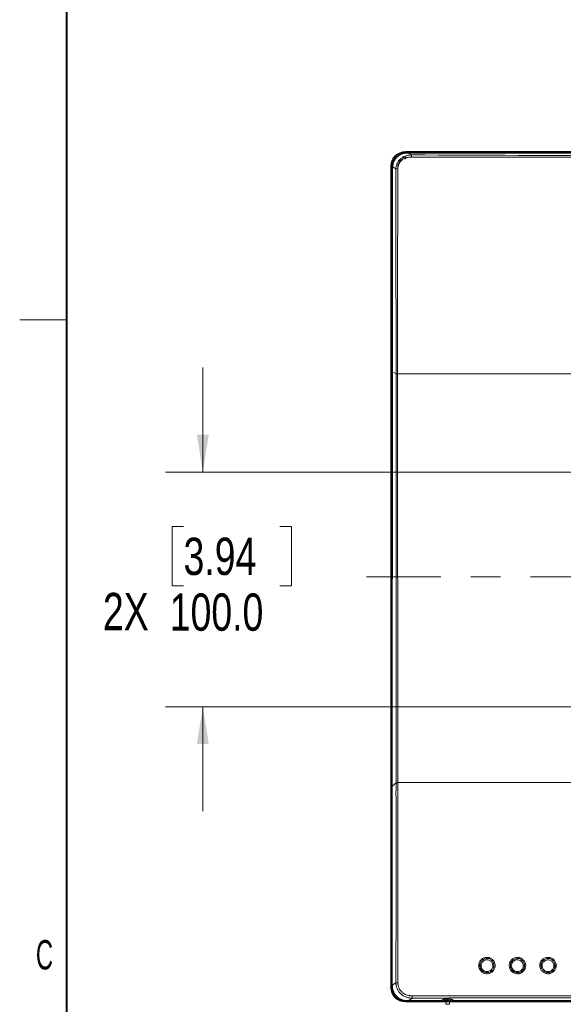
# Model space of a CAD drawing. Header units: millimetres. Extents: x 9 to 550, y 15 to 417.
# Tile 13 of 39: x 9 to 55, y 266 to 349. Entities that reach past the tile are written whole.
import ezdxf

# ---------------------------------------------------------------- set-up
doc = ezdxf.new("R2010")
doc.units = ezdxf.units.MM
doc.linetypes.add('CENTERX2', pattern=[20.32, 12.7, -2.54, 2.54, -2.54])
doc.styles.add('SLDTEXTSTYLE0', font='TXT', dxfattribs={"width": 0.75})
doc.styles.add('SLDTEXTSTYLE1', font='TXT', dxfattribs={"width": 0.605})
doc.dimstyles.new('SLDDIMSTYLE3', dxfattribs={"dimtxt": 3.175, "dimasz": 3.175, "dimexe": 0, "dimexo": 0.0625, "dimgap": 0.79375, "dimtad": 0, "dimtih": 1, "dimtoh": 1, "dimdec": 1, "dimlfac": 5, "dimrnd": 1e-09, "dimzin": 4, "dimdsep": 46, "dimtxsty": 'SLDTEXTSTYLE0', "dimsah": 1, "dimcen": 0.09, "dimadec": 0, "dimazin": 1, "dimtfac": 1, "dimtdec": 1, "dimtmove": 0, "dimatfit": 0, "dimfxl": 1, "dimfrac": 2, "dimtolj": 1, "dimtzin": 12, "dimarcsym": 0})

# ---------------------------------------------------------------- blocks, each defined once
blk = doc.blocks.new('_D_12')
at = {"color": 7, "linetype": 'Continuous', "lineweight": 0}
for p, q in [((24.289, 310.882), (24.289, 319.772)), ((91.035, 310.882), (21.114, 310.882)), ((22.646, 306.236), (21.679, 306.236)), ((21.679, 306.236), (21.679, 301.196)), ((30.857, 306.236), (31.825, 306.236)), ((31.825, 306.236), (31.825, 301.196)), ((21.679, 301.196), (22.646, 301.196)), ((31.825, 301.196), (30.857, 301.196)), ((91.035, 290.882), (21.114, 290.882)), ((24.289, 290.882), (24.289, 281.992))]:
    blk.add_line(p, q, dxfattribs=at)
for points in [[(24.289, 310.882), (24.797, 314.057), (23.781, 314.057)], [(24.289, 290.882), (23.781, 287.707), (24.797, 287.707)]]:
    blk.add_solid(points, dxfattribs=at)
at = {"color": 7, "linetype": 'Continuous', "lineweight": 0, "char_height": 3.175, "attachment_point": 1, "style": 'SLDTEXTSTYLE0'}
for s, insert in [('3.94', (22.646, 305.288)), ('2X', (15.786, 300.586)), ('100.0', (21.473, 300.538))]:
    blk.add_mtext(s, dxfattribs=dict(at, insert=insert))

msp = doc.modelspace()

# ---------------------------------------------------------------- linework, layer by layer
at = {"color": 7, "linetype": 'Continuous', "lineweight": 40}
msp.add_line((12.7, 19.05), (12.7, 412.75), dxfattribs=at)
at = {"color": 7, "linetype": 'Continuous', "lineweight": 15}
for p, q in [((41.529, 338.122), (41.529, 338.182)), ((163.081, 338.182), (41.529, 338.182)), ((163.081, 338.122), (41.529, 338.122)), ((162.812, 338.082), (41.8, 338.082)), ((42.051, 337.894), (41.8, 338.054)), ((41.8, 338.054), (162.812, 338.054)), ((40.289, 336.942), (40.289, 266.982)), ((40.349, 336.942), (40.289, 336.942)), ((40.349, 336.942), (40.349, 266.982)), ((40.39, 336.842), (40.39, 319.398)), ((40.428, 319.398), (40.446, 336.842)), ((40.446, 336.866), (40.722, 336.701)), ((40.389, 319.398), (40.389, 284.135)), ((40.42, 284.135), (40.428, 319.398)), ((40.428, 319.398), (40.735, 319.269)), ((40.735, 319.248), (40.734, 284.44)), ((40.735, 319.269), (40.735, 319.248)), ((40.874, 319.248), (40.874, 319.269)), ((40.882, 284.44), (40.874, 319.248)), ((40.734, 284.399), (40.42, 284.135)), ((40.734, 284.44), (40.734, 284.399)), ((48.665, 269.505), (48.665, 269.413)), ((51.265, 269.505), (51.265, 269.413)), ((53.865, 269.505), (53.865, 269.413)), ((48.031, 268.315), (48.089, 268.385)), ((40.349, 266.982), (40.289, 266.982)), ((40.723, 267.376), (40.421, 267.177)), ((41.821, 265.86), (42.11, 266.063)), ((41.889, 266.342), (41.889, 266.222)), ((45.159, 266.002), (45.092, 266.002)), ((45.159, 265.909), (45.092, 265.909)), ((45.092, 265.909), (45.092, 265.842)), ((45.159, 266.002), (45.159, 265.909)), ((45.159, 265.842), (45.159, 265.909)), ((41.529, 265.742), (44.712, 265.742)), ((41.534, 265.801), (44.627, 265.798)), ((44.615, 265.86), (41.821, 265.86)), ((41.821, 265.842), (44.593, 265.842)), ((44.73, 265.742), (44.712, 265.742)), ((44.975, 265.742), (44.975, 265.542)), ((44.975, 265.542), (45.275, 265.542)), ((45.092, 265.842), (45.159, 265.842)), ((45.092, 265.842), (45.092, 265.742)), ((45.092, 265.742), (45.159, 265.742)), ((45.159, 265.842), (45.455, 265.842)), ((45.159, 265.742), (45.159, 265.842)), ((45.275, 265.542), (45.275, 265.742)), ((45.539, 265.742), (45.52, 265.742)), ((45.539, 265.742), (97.417, 265.742)), ((45.625, 265.799), (97.419, 265.799)), ((45.659, 265.842), (97.421, 265.842))]:
    msp.add_line(p, q, dxfattribs=at)
at = {"color": 7, "linetype": 'Continuous', "lineweight": 0}
msp.add_line((12.7, 323.85), (8.7, 323.85), dxfattribs=at)
at = {"color": 7, "linetype": 'CENTERX2', "lineweight": 0}
msp.add_line((166.472, 301.962), (38.212, 301.962), dxfattribs=at)
at = {"color": 8, "linetype": 'Continuous', "lineweight": 15}
for p, q in [((48.032, 268.44), (47.967, 268.364)), ((97.421, 265.86), (45.636, 265.86))]:
    msp.add_line(p, q, dxfattribs=at)
at = {"color": 7, "linetype": 'Continuous', "lineweight": 15}
for centre, radius, start, end in [((41.529, 336.942), 1.24, 90, 180), ((41.629, 336.842), 1.24, 89.99949, 178.67734), ((41.589, 336.882), 0.7, 90, 180), ((41.589, 336.882), 0.82, 90, 130.9232), ((41.529, 266.982), 1.24, 180, 270)]:
    msp.add_arc(centre, radius, start, end, dxfattribs=at)
for points, knots in [([(41.529, 338.122), (41.515, 338.122), (41.486, 338.122), (41.443, 338.119), (41.4, 338.115), (41.357, 338.11), (41.291, 338.099), (41.203, 338.078), (41.093, 338.041), (40.985, 337.992), (40.847, 337.911), (40.689, 337.783), (40.561, 337.625), (40.48, 337.486), (40.431, 337.379), (40.393, 337.269), (40.37, 337.171), (40.357, 337.086), (40.35, 337.014), (40.35, 336.966), (40.349, 336.942)], [0, 0, 0, 0, 0.023353, 0.046655, 0.069937, 0.09323, 0.116565, 0.1783, 0.240092, 0.304401, 0.368768, 0.500006, 0.631244, 0.695553, 0.759919, 0.821655, 0.883447, 0.922284, 0.961086, 1, 1, 1, 1]), ([(41.609, 338.046), (41.596, 338.045), (41.57, 338.043), (41.53, 338.039), (41.49, 338.034), (41.45, 338.027), (41.389, 338.014), (41.305, 337.991), (41.201, 337.952), (41.097, 337.9), (40.963, 337.819), (40.842, 337.719), (40.738, 337.604), (40.667, 337.51), (40.605, 337.411), (40.556, 337.313), (40.518, 337.22), (40.49, 337.133), (40.469, 337.045), (40.454, 336.956), (40.449, 336.896), (40.446, 336.866)], [0, 0, 0, 0, 0.021959, 0.044017, 0.066199, 0.088531, 0.111038, 0.169821, 0.231867, 0.295935, 0.362022, 0.49109, 0.554496, 0.619394, 0.684284, 0.748711, 0.799503, 0.849934, 0.900097, 0.950088, 1, 1, 1, 1]), ([(41.8, 338.054), (41.784, 338.053), (41.753, 338.052), (41.706, 338.05), (41.658, 338.048), (41.626, 338.046), (41.609, 338.046)], [0, 0, 0, 0, 0.243237, 0.490798, 0.742964, 1, 1, 1, 1]), ([(42.051, 337.894), (42.033, 337.893), (41.996, 337.892), (41.94, 337.888), (41.885, 337.882), (41.83, 337.874), (41.751, 337.861), (41.648, 337.837), (41.526, 337.797), (41.408, 337.748), (41.263, 337.67), (41.106, 337.554), (40.947, 337.381), (40.848, 337.219), (40.791, 337.079), (40.761, 336.981), (40.741, 336.885), (40.727, 336.792), (40.724, 336.731), (40.722, 336.701)], [0, 0, 0, 0, 0.028172, 0.056289, 0.084356, 0.112375, 0.140337, 0.205711, 0.273004, 0.334311, 0.399412, 0.521584, 0.628203, 0.753147, 0.806369, 0.857698, 0.907114, 0.954556, 1, 1, 1, 1]), ([(40.883, 336.703), (40.883, 336.716), (40.884, 336.748), (40.888, 336.803), (40.897, 336.871), (40.918, 336.965), (40.952, 337.069), (41.003, 337.173), (41.065, 337.273), (41.145, 337.373), (41.239, 337.46), (41.356, 337.542), (41.476, 337.602), (41.593, 337.643), (41.689, 337.669), (41.837, 337.701), (41.963, 337.706), (42.051, 337.709)], [0, 0, 0, 0, 0.023951, 0.055731, 0.095313, 0.142624, 0.222387, 0.284835, 0.344399, 0.426276, 0.505979, 0.567065, 0.673613, 0.737415, 0.781869, 0.846465, 1, 1, 1, 1]), ([(42.051, 337.709), (42.051, 337.716), (42.051, 337.731), (42.051, 337.756), (42.051, 337.786), (42.051, 337.82), (42.051, 337.852), (42.051, 337.878), (42.051, 337.889), (42.051, 337.894)], [0, 0, 0, 0, 0.084601, 0.195724, 0.334229, 0.499958, 0.702733, 0.869428, 1, 1, 1, 1]), ([(42.051, 337.709), (42.689, 337.709), (43.951, 337.707), (45.828, 337.705), (47.67, 337.704), (49.476, 337.702), (51.678, 337.7), (54.273, 337.699), (57.255, 337.697), (59.226, 337.696), (60.204, 337.696)], [0, 0, 0, 0, 0.105329, 0.208714, 0.310155, 0.409653, 0.507208, 0.674172, 0.838436, 1, 1, 1, 1]), ([(40.389, 336.842), (40.389, 336.842), (40.394, 336.842), (40.414, 336.842), (40.428, 336.842), (40.446, 336.842)], [0, 0, 0, 0, 0.5, 0.5, 1, 1, 1, 1]), ([(40.39, 336.871), (40.39, 336.87), (40.395, 336.869), (40.414, 336.867), (40.429, 336.866), (40.446, 336.866)], [0, 0, 0, 0, 0.5, 0.5, 1, 1, 1, 1]), ([(40.722, 336.701), (40.742, 336.701), (40.767, 336.702), (40.823, 336.702), (40.854, 336.702), (40.883, 336.703)], [0, 0, 0, 0, 0.5, 0.5, 1, 1, 1, 1]), ([(40.722, 336.701), (40.723, 336.139), (40.725, 334.686), (40.728, 332.479), (40.73, 330.136), (40.732, 327.715), (40.734, 325.08), (40.735, 322.174), (40.735, 320.237), (40.735, 319.269)], [0, 0, 0, 0, 0.096746, 0.25, 0.379889, 0.499999, 0.666669, 0.833336, 1, 1, 1, 1]), ([(40.874, 319.269), (40.873, 319.765), (40.873, 320.752), (40.872, 322.225), (40.872, 323.685), (40.872, 325.131), (40.872, 326.563), (40.873, 328.466), (40.875, 330.86), (40.878, 333.766), (40.881, 335.718), (40.883, 336.703)], [0, 0, 0, 0, 0.085295, 0.169805, 0.25353, 0.33647, 0.418625, 0.499995, 0.663951, 0.83062, 1, 1, 1, 1]), ([(40.735, 319.269), (40.75, 319.269), (40.771, 319.269), (40.819, 319.269), (40.846, 319.269), (40.874, 319.269)], [0, 0, 0, 0, 0.5, 0.5, 1, 1, 1, 1]), ([(40.874, 319.248), (40.846, 319.248), (40.819, 319.248), (40.771, 319.248), (40.751, 319.248), (40.735, 319.248)], [0, 0, 0, 0, 0.5, 0.5, 1, 1, 1, 1]), ([(40.734, 284.399), (40.734, 284.133), (40.733, 283.585), (40.734, 282.736), (40.734, 281.834), (40.735, 280.836), (40.737, 279.715), (40.738, 278.46), (40.739, 277.115), (40.739, 275.962), (40.739, 275.033), (40.739, 274.383), (40.738, 273.722), (40.737, 272.54), (40.734, 270.927), (40.728, 269.036), (40.724, 267.895), (40.723, 267.376)], [0, 0, 0, 0, 0.046789, 0.096666, 0.149633, 0.205687, 0.27259, 0.347032, 0.426941, 0.509581, 0.550157, 0.590798, 0.623991, 0.66667, 0.799032, 0.908365, 1, 1, 1, 1]), ([(40.734, 284.44), (40.749, 284.44), (40.77, 284.44), (40.821, 284.44), (40.851, 284.44), (40.882, 284.44)], [0, 0, 0, 0, 0.5, 0.5, 1, 1, 1, 1]), ([(40.734, 284.399), (40.742, 284.399), (40.759, 284.399), (40.795, 284.399), (40.836, 284.399), (40.866, 284.399), (40.882, 284.399)], [0, 0, 0, 0, 0.249999, 0.499989, 0.74998, 1, 1, 1, 1]), ([(40.899, 267.372), (40.897, 267.762), (40.894, 268.421), (40.891, 269.232), (40.888, 270.059), (40.884, 271.021), (40.88, 272.23), (40.877, 273.447), (40.877, 274.664), (40.878, 275.887), (40.879, 277.271), (40.881, 278.893), (40.882, 280.336), (40.882, 281.587), (40.882, 282.539), (40.882, 283.528), (40.882, 284.136), (40.882, 284.399)], [0, 0, 0, 0, 0.068644, 0.116264, 0.142854, 0.214331, 0.285767, 0.355994, 0.428684, 0.500126, 0.571554, 0.672521, 0.785799, 0.825821, 0.892905, 0.953559, 1, 1, 1, 1]), ([(40.882, 284.399), (40.882, 284.403), (40.882, 284.41), (40.882, 284.42), (40.881, 284.43), (40.881, 284.437), (40.882, 284.44)], [0, 0, 0, 0, 0.250715, 0.503479, 0.753878, 1, 1, 1, 1]), ([(40.882, 284.44), (41.022, 284.44), (41.303, 284.44), (41.725, 284.44), (42.147, 284.44), (42.57, 284.44), (42.993, 284.44), (43.416, 284.44), (43.839, 284.44), (44.263, 284.44), (44.687, 284.44), (45.112, 284.44), (45.537, 284.44), (45.962, 284.44), (46.556, 284.44), (47.621, 284.44), (48.776, 284.44), (49.852, 284.44), (50.547, 284.44), (51.243, 284.44), (51.707, 284.44), (51.939, 284.44)], [0, 0, 0, 0, 0.0384631, 0.0769262, 0.1153891, 0.1538519, 0.1923143, 0.2307764, 0.2692381, 0.3076994, 0.3461602, 0.3846204, 0.4230802, 0.4615395, 0.4999984, 0.5844094, 0.7499954, 0.8124965, 0.8749977, 0.9374989, 1, 1, 1, 1]), ([(51.939, 284.44), (52.074, 284.44), (52.346, 284.44), (52.753, 284.44), (53.161, 284.44), (53.568, 284.44), (53.976, 284.44), (54.384, 284.44), (54.822, 284.44), (55.434, 284.44), (56.194, 284.44), (56.981, 284.44), (57.458, 284.44), (57.65, 284.44)], [0, 0, 0, 0, 0.071426, 0.142852, 0.214279, 0.285706, 0.357134, 0.428563, 0.499991, 0.587125, 0.75, 0.899391, 1, 1, 1, 1]), ([(40.389, 284.135), (40.389, 282.87), (40.389, 280.24), (40.389, 276.145), (40.389, 272.548), (40.389, 269.526), (40.389, 267.968), (40.389, 267.177)], [0, 0, 0, 0, 0.223703, 0.465399, 0.724395, 0.860104, 1, 1, 1, 1]), ([(40.421, 267.177), (40.421, 267.692), (40.419, 269.105), (40.416, 271.931), (40.415, 274.95), (40.417, 277.776), (40.418, 279.813), (40.419, 281.932), (40.42, 283.345), (40.42, 284.135)], [0, 0, 0, 0, 0.091029, 0.25, 0.500001, 0.625094, 0.750003, 0.860362, 1, 1, 1, 1]), ([(49.175, 268.844), (49.175, 268.887), (49.167, 268.972), (49.135, 269.088), (49.084, 269.196), (49.017, 269.292), (48.943, 269.368), (48.859, 269.433), (48.761, 269.487), (48.653, 269.524), (48.535, 269.545), (48.413, 269.545), (48.287, 269.522), (48.165, 269.476), (48.053, 269.408), (47.923, 269.29), (47.806, 269.099), (47.775, 268.928), (47.775, 268.844)], [0, 0, 0, 0, 0.055556, 0.111111, 0.166667, 0.222222, 0.277778, 0.333333, 0.388889, 0.444444, 0.5, 0.555556, 0.611111, 0.666667, 0.722222, 0.777778, 0.888889, 1, 1, 1, 1]), ([(47.875, 268.844), (47.875, 268.855), (47.876, 268.878), (47.879, 268.912), (47.883, 268.945), (47.89, 268.979), (47.899, 269.011), (47.909, 269.044), (47.931, 269.102), (47.975, 269.182), (48.061, 269.286), (48.179, 269.374), (48.325, 269.431), (48.5, 269.454), (48.703, 269.415), (48.869, 269.309), (48.972, 269.188), (49.02, 269.101), (49.048, 269.027), (49.063, 268.971), (49.073, 268.91), (49.074, 268.867), (49.075, 268.844)], [0, 0, 0, 0, 0.018063, 0.036127, 0.054191, 0.072255, 0.09032, 0.108386, 0.126452, 0.189677, 0.253629, 0.340737, 0.422756, 0.499726, 0.620152, 0.742327, 0.805081, 0.87229, 0.900326, 0.930956, 0.964181, 1, 1, 1, 1]), ([(47.972, 268.831), (47.972, 268.864), (47.981, 268.946), (48.025, 269.07), (48.111, 269.187), (48.227, 269.275), (48.363, 269.326), (48.504, 269.336), (48.636, 269.309), (48.75, 269.253), (48.846, 269.171), (48.921, 269.064), (48.964, 268.946), (48.973, 268.865), (48.973, 268.83)], [0.0266374, 0.0266374, 0.0266374, 0.0266374, 0.0876821, 0.1752495, 0.2626429, 0.349563, 0.4362871, 0.5219219, 0.6019999, 0.6765282, 0.750236, 0.8275923, 0.9122527, 0.9755383, 0.9755383, 0.9755383, 0.9755383]), ([(51.775, 268.844), (51.775, 268.936), (51.739, 269.115), (51.595, 269.335), (51.39, 269.487), (51.132, 269.56), (50.847, 269.527), (50.632, 269.401), (50.518, 269.273), (50.464, 269.189), (50.432, 269.124), (50.407, 269.057), (50.389, 268.988), (50.378, 268.917), (50.375, 268.868), (50.375, 268.844)], [0, 0, 0, 0, 0.125, 0.25, 0.375, 0.5, 0.625, 0.75, 0.8125, 0.84375, 0.875, 0.90625, 0.9375, 0.96875, 1, 1, 1, 1]), ([(50.475, 268.844), (50.475, 268.856), (50.476, 268.879), (50.479, 268.912), (50.483, 268.942), (50.488, 268.969), (50.494, 268.993), (50.5, 269.015), (50.506, 269.034), (50.511, 269.05), (50.517, 269.063), (50.536, 269.11), (50.576, 269.184), (50.662, 269.287), (50.778, 269.373), (50.923, 269.431), (51.1, 269.454), (51.304, 269.415), (51.47, 269.308), (51.573, 269.187), (51.62, 269.101), (51.647, 269.028), (51.662, 268.973), (51.673, 268.911), (51.674, 268.867), (51.675, 268.844)], [0, 0, 0, 0, 0.019009, 0.036608, 0.052798, 0.067577, 0.080947, 0.092906, 0.103455, 0.112594, 0.120322, 0.126641, 0.193709, 0.253363, 0.339562, 0.421687, 0.499796, 0.619844, 0.743558, 0.805415, 0.872423, 0.899455, 0.929729, 0.963244, 1, 1, 1, 1]), ([(50.573, 268.829), (50.573, 268.862), (50.581, 268.943), (50.625, 269.066), (50.71, 269.182), (50.824, 269.271), (50.957, 269.323), (51.098, 269.335), (51.231, 269.31), (51.348, 269.253), (51.447, 269.17), (51.523, 269.062), (51.565, 268.944), (51.574, 268.863), (51.574, 268.829)], [0.0266691, 0.0266691, 0.0266691, 0.0266691, 0.0870216, 0.1738472, 0.2603893, 0.3463817, 0.432054, 0.5170107, 0.5980016, 0.6744909, 0.750066, 0.8285366, 0.9129494, 0.9755154, 0.9755154, 0.9755154, 0.9755154]), ([(54.375, 268.844), (54.375, 268.935), (54.348, 269.069), (54.267, 269.226), (54.186, 269.329), (54.088, 269.415), (53.938, 269.503), (53.718, 269.561), (53.435, 269.522), (53.226, 269.396), (53.115, 269.268), (53.063, 269.185), (53.031, 269.121), (53.006, 269.055), (52.989, 268.987), (52.978, 268.917), (52.975, 268.868), (52.975, 268.844)], [0, 0, 0, 0, 0.125, 0.1875, 0.25, 0.3125, 0.375, 0.5, 0.625, 0.75, 0.8125, 0.84375, 0.875, 0.90625, 0.9375, 0.96875, 1, 1, 1, 1]), ([(53.075, 268.844), (53.075, 268.856), (53.076, 268.879), (53.079, 268.912), (53.083, 268.943), (53.088, 268.971), (53.095, 268.996), (53.101, 269.02), (53.108, 269.04), (53.115, 269.059), (53.135, 269.108), (53.175, 269.183), (53.261, 269.286), (53.377, 269.373), (53.522, 269.431), (53.699, 269.454), (53.905, 269.415), (54.071, 269.307), (54.174, 269.185), (54.22, 269.1), (54.247, 269.028), (54.262, 268.974), (54.273, 268.912), (54.274, 268.868), (54.275, 268.844)], [0, 0, 0, 0, 0.018972, 0.036719, 0.053241, 0.068539, 0.082612, 0.095461, 0.107084, 0.117483, 0.126657, 0.193014, 0.252844, 0.338678, 0.420934, 0.499687, 0.61988, 0.744976, 0.80604, 0.8727, 0.898815, 0.928738, 0.962466, 1, 1, 1, 1]), ([(53.174, 268.828), (53.174, 268.861), (53.182, 268.94), (53.224, 269.061), (53.307, 269.177), (53.418, 269.266), (53.549, 269.319), (53.689, 269.335), (53.824, 269.312), (53.945, 269.255), (54.047, 269.17), (54.124, 269.06), (54.166, 268.942), (54.174, 268.861), (54.174, 268.828)], [0.0266928, 0.0266928, 0.0266928, 0.0266928, 0.0860336, 0.1718148, 0.2571941, 0.3420314, 0.4264817, 0.5104182, 0.5923141, 0.671311, 0.7494713, 0.8296582, 0.9139704, 0.9754995, 0.9754995, 0.9754995, 0.9754995]), ([(47.775, 268.844), (47.775, 268.759), (47.799, 268.636), (47.865, 268.494), (47.931, 268.399), (48.008, 268.319), (48.096, 268.252), (48.194, 268.2), (48.299, 268.163), (48.413, 268.144), (48.531, 268.143), (48.658, 268.164), (48.78, 268.209), (48.893, 268.277), (48.993, 268.367), (49.072, 268.47), (49.15, 268.626), (49.175, 268.757), (49.175, 268.844)], [0, 0, 0, 0, 0.111111, 0.166667, 0.222222, 0.277778, 0.333333, 0.388889, 0.444444, 0.5, 0.555556, 0.611111, 0.666667, 0.722222, 0.777778, 0.833333, 0.888889, 1, 1, 1, 1]), ([(47.875, 268.844), (47.875, 268.844), (47.876, 268.842), (47.879, 268.84), (47.886, 268.838), (47.893, 268.837), (47.898, 268.836), (47.904, 268.835), (47.913, 268.834), (47.927, 268.832), (47.948, 268.831), (47.964, 268.831), (47.972, 268.831)], [0.6832827, 0.6832827, 0.6832827, 0.6832827, 0.7135965, 0.8090643, 0.9045322, 0.9522661, 1, 1.0477279, 1.0954559, 1.1909117, 1.2863676, 1.3817542, 1.3817542, 1.3817542, 1.3817542]), ([(49.075, 268.844), (49.075, 268.833), (49.075, 268.81), (49.072, 268.777), (49.067, 268.743), (49.06, 268.71), (49.052, 268.677), (49.042, 268.645), (49.019, 268.587), (48.976, 268.506), (48.89, 268.403), (48.773, 268.316), (48.629, 268.258), (48.455, 268.235), (48.252, 268.271), (48.105, 268.364), (48.027, 268.444), (47.993, 268.485), (47.962, 268.532), (47.933, 268.584), (47.909, 268.642), (47.89, 268.705), (47.878, 268.773), (47.876, 268.82), (47.875, 268.844)], [0, 0, 0, 0, 0.018028, 0.036057, 0.054086, 0.072115, 0.090145, 0.108176, 0.126207, 0.190787, 0.253442, 0.339043, 0.420477, 0.497798, 0.61673, 0.740423, 0.76684, 0.794978, 0.824838, 0.856421, 0.889728, 0.92476, 0.961517, 1, 1, 1, 1]), ([(48.973, 268.83), (48.973, 268.8), (48.966, 268.725), (48.929, 268.61), (48.855, 268.497), (48.753, 268.408), (48.632, 268.349), (48.502, 268.325), (48.377, 268.334), (48.264, 268.371), (48.167, 268.429), (48.083, 268.509), (48.016, 268.613), (47.98, 268.724), (47.972, 268.799), (47.972, 268.831)], [0.0266464, 0.0266464, 0.0266464, 0.0266464, 0.0814641, 0.1628728, 0.2440884, 0.3248853, 0.4052439, 0.4853293, 0.5611986, 0.6308027, 0.6971769, 0.7651447, 0.8387406, 0.9186775, 0.9755701, 0.9755701, 0.9755701, 0.9755701]), ([(48.973, 268.83), (48.981, 268.83), (48.997, 268.83), (49.018, 268.831), (49.033, 268.833), (49.043, 268.834), (49.049, 268.835), (49.055, 268.836), (49.062, 268.837), (49.07, 268.839), (49.074, 268.842), (49.075, 268.844), (49.075, 268.844)], [0.6628601, 0.6628601, 0.6628601, 0.6628601, 0.7582467, 0.8537025, 0.9491584, 0.9968863, 1.0446143, 1.0923482, 1.1400821, 1.2355499, 1.3310177, 1.3817542, 1.3817542, 1.3817542, 1.3817542]), ([(50.375, 268.844), (50.375, 268.749), (50.405, 268.611), (50.488, 268.455), (50.57, 268.354), (50.665, 268.273), (50.772, 268.209), (50.892, 268.165), (51.019, 268.142), (51.133, 268.144), (51.226, 268.159), (51.316, 268.184), (51.405, 268.223), (51.488, 268.278), (51.564, 268.339), (51.63, 268.412), (51.684, 268.496), (51.717, 268.562), (51.742, 268.629), (51.761, 268.699), (51.773, 268.77), (51.775, 268.82), (51.775, 268.844)], [0, 0, 0, 0, 0.125, 0.1875, 0.25, 0.3125, 0.375, 0.4375, 0.5, 0.5625, 0.59375, 0.625, 0.6875, 0.71875, 0.75, 0.8125, 0.84375, 0.875, 0.90625, 0.9375, 0.96875, 1, 1, 1, 1]), ([(50.475, 268.844), (50.475, 268.844), (50.476, 268.842), (50.479, 268.84), (50.486, 268.837), (50.493, 268.836), (50.498, 268.835), (50.504, 268.834), (50.514, 268.832), (50.528, 268.831), (50.549, 268.829), (50.565, 268.829), (50.573, 268.829)], [0.6821062, 0.6821062, 0.6821062, 0.6821062, 0.71247, 0.8083133, 0.9041567, 0.9520783, 1, 1.0479297, 1.0958594, 1.1917188, 1.2875783, 1.3833727, 1.3833727, 1.3833727, 1.3833727]), ([(51.675, 268.844), (51.675, 268.832), (51.675, 268.81), (51.672, 268.777), (51.668, 268.747), (51.662, 268.72), (51.657, 268.696), (51.651, 268.674), (51.645, 268.655), (51.639, 268.639), (51.634, 268.625), (51.615, 268.578), (51.574, 268.504), (51.489, 268.402), (51.374, 268.316), (51.229, 268.258), (51.054, 268.235), (50.85, 268.272), (50.684, 268.377), (50.579, 268.499), (50.531, 268.587), (50.503, 268.661), (50.488, 268.716), (50.477, 268.778), (50.476, 268.822), (50.475, 268.844)], [0, 0, 0, 0, 0.0188833, 0.036382, 0.0524962, 0.0672256, 0.0805704, 0.0925303, 0.1031054, 0.1122955, 0.1201008, 0.126521, 0.1940544, 0.2533548, 0.3387641, 0.4204679, 0.4985368, 0.6169258, 0.741445, 0.8036841, 0.8721885, 0.8998315, 0.9303479, 0.9637375, 1, 1, 1, 1]), ([(51.574, 268.829), (51.574, 268.795), (51.566, 268.713), (51.521, 268.59), (51.435, 268.473), (51.32, 268.385), (51.185, 268.334), (51.045, 268.323), (50.913, 268.349), (50.799, 268.405), (50.702, 268.486), (50.625, 268.594), (50.582, 268.713), (50.573, 268.794), (50.573, 268.829)], [0.0266772, 0.0266772, 0.0266772, 0.0266772, 0.0877049, 0.1752379, 0.2624382, 0.348987, 0.4352147, 0.5203927, 0.6000823, 0.6743498, 0.7483067, 0.8268919, 0.9124119, 0.9755391, 0.9755391, 0.9755391, 0.9755391]), ([(51.574, 268.829), (51.582, 268.829), (51.598, 268.829), (51.62, 268.83), (51.634, 268.832), (51.644, 268.833), (51.65, 268.834), (51.656, 268.835), (51.663, 268.837), (51.67, 268.839), (51.675, 268.842), (51.675, 268.844), (51.675, 268.844)], [0.6696959, 0.6696959, 0.6696959, 0.6696959, 0.7654903, 0.8613497, 0.9572092, 1.0051389, 1.0530686, 1.1009903, 1.1489119, 1.2447553, 1.3405986, 1.3833727, 1.3833727, 1.3833727, 1.3833727]), ([(52.975, 268.844), (52.975, 268.751), (53.004, 268.614), (53.087, 268.457), (53.169, 268.354), (53.266, 268.271), (53.376, 268.207), (53.499, 268.163), (53.629, 268.141), (53.744, 268.145), (53.836, 268.162), (53.925, 268.188), (54.035, 268.238), (54.191, 268.354), (54.336, 268.557), (54.375, 268.749), (54.375, 268.844)], [0, 0, 0, 0, 0.125, 0.1875, 0.25, 0.3125, 0.375, 0.4375, 0.5, 0.5625, 0.59375, 0.625, 0.6875, 0.75, 0.875, 1, 1, 1, 1]), ([(53.075, 268.844), (53.075, 268.844), (53.076, 268.842), (53.079, 268.839), (53.086, 268.837), (53.093, 268.835), (53.098, 268.834), (53.104, 268.833), (53.114, 268.831), (53.128, 268.83), (53.15, 268.828), (53.166, 268.828), (53.174, 268.828)], [0.6816323, 0.6816323, 0.6816323, 0.6816323, 0.7114941, 0.8076628, 0.9038314, 0.9519157, 1, 1.0480849, 1.0961698, 1.1923396, 1.2885095, 1.3846186, 1.3846186, 1.3846186, 1.3846186]), ([(54.275, 268.844), (54.275, 268.833), (54.275, 268.81), (54.272, 268.777), (54.267, 268.747), (54.262, 268.719), (54.256, 268.693), (54.25, 268.67), (54.243, 268.649), (54.236, 268.63), (54.216, 268.58), (54.175, 268.505), (54.089, 268.403), (53.974, 268.316), (53.829, 268.258), (53.653, 268.235), (53.448, 268.272), (53.282, 268.379), (53.178, 268.501), (53.13, 268.587), (53.103, 268.66), (53.088, 268.715), (53.077, 268.777), (53.076, 268.821), (53.075, 268.844)], [0, 0, 0, 0, 0.018651, 0.036157, 0.052518, 0.067734, 0.081805, 0.094731, 0.106511, 0.117147, 0.126637, 0.193565, 0.253032, 0.338481, 0.420406, 0.49889, 0.61755, 0.743157, 0.804486, 0.87252, 0.899312, 0.92949, 0.963053, 1, 1, 1, 1]), ([(54.174, 268.828), (54.174, 268.795), (54.166, 268.714), (54.123, 268.592), (54.039, 268.476), (53.926, 268.388), (53.794, 268.335), (53.654, 268.321), (53.52, 268.346), (53.402, 268.402), (53.302, 268.485), (53.225, 268.594), (53.183, 268.713), (53.174, 268.794), (53.174, 268.828)], [0.026695, 0.026695, 0.026695, 0.026695, 0.0867767, 0.1733517, 0.2595368, 0.3450582, 0.4301085, 0.5146399, 0.595645, 0.6726364, 0.7486891, 0.8283338, 0.913255, 0.9755199, 0.9755199, 0.9755199, 0.9755199]), ([(54.174, 268.828), (54.183, 268.828), (54.199, 268.828), (54.22, 268.829), (54.235, 268.831), (54.245, 268.832), (54.251, 268.833), (54.256, 268.835), (54.263, 268.836), (54.271, 268.839), (54.275, 268.842), (54.275, 268.844), (54.275, 268.844)], [0.6746204, 0.6746204, 0.6746204, 0.6746204, 0.7707296, 0.8668994, 0.9630692, 1.0111541, 1.059239, 1.1073233, 1.1554076, 1.2515763, 1.3477449, 1.3846186, 1.3846186, 1.3846186, 1.3846186]), ([(40.349, 266.982), (40.349, 266.967), (40.35, 266.935), (40.352, 266.889), (40.357, 266.843), (40.363, 266.797), (40.371, 266.751), (40.381, 266.706), (40.393, 266.662), (40.407, 266.617), (40.422, 266.573), (40.448, 266.509), (40.487, 266.425), (40.547, 266.325), (40.616, 266.232), (40.719, 266.118), (40.869, 265.995), (41.04, 265.904), (41.185, 265.851), (41.284, 265.826), (41.373, 265.811), (41.453, 265.803), (41.507, 265.802), (41.534, 265.801)], [0, 0, 0, 0, 0.025274, 0.050379, 0.075356, 0.100241, 0.125076, 0.149899, 0.17475, 0.199669, 0.224695, 0.249867, 0.312233, 0.374476, 0.436689, 0.498811, 0.622265, 0.747634, 0.809962, 0.870997, 0.913077, 0.956013, 1, 1, 1, 1]), ([(40.389, 267.082), (40.389, 267.067), (40.39, 267.033), (40.393, 266.975), (40.401, 266.906), (40.418, 266.81), (40.447, 266.702), (40.504, 266.55), (40.602, 266.373), (40.763, 266.183), (40.96, 266.029), (41.141, 265.937), (41.273, 265.893), (41.349, 265.874), (41.414, 265.86), (41.485, 265.85), (41.559, 265.843), (41.607, 265.843), (41.629, 265.842)], [0, 0, 0, 0, 0.02347, 0.053145, 0.089001, 0.131023, 0.203468, 0.260513, 0.380404, 0.513004, 0.640762, 0.762576, 0.82391, 0.853922, 0.883734, 0.926228, 0.964963, 1, 1, 1, 1]), ([(40.421, 267.177), (40.422, 267.165), (40.422, 267.141), (40.424, 267.104), (40.424, 267.079), (40.425, 267.066)], [0, 0, 0, 0, 0.327039, 0.660253, 1, 1, 1, 1]), ([(40.425, 267.066), (40.426, 267.05), (40.427, 267.017), (40.432, 266.967), (40.439, 266.917), (40.447, 266.867), (40.458, 266.817), (40.472, 266.767), (40.487, 266.717), (40.505, 266.667), (40.547, 266.563), (40.631, 266.411), (40.781, 266.227), (40.96, 266.076), (41.124, 265.983), (41.253, 265.932), (41.343, 265.904), (41.431, 265.885), (41.518, 265.872), (41.575, 265.869), (41.603, 265.867)], [0, 0, 0, 0, 0.026895, 0.053971, 0.08125, 0.108755, 0.136506, 0.164524, 0.192829, 0.221441, 0.250378, 0.374571, 0.502335, 0.632621, 0.754084, 0.806645, 0.857285, 0.906224, 0.953707, 1, 1, 1, 1]), ([(40.723, 267.376), (40.723, 267.358), (40.724, 267.323), (40.728, 267.271), (40.734, 267.222), (40.741, 267.175), (40.75, 267.129), (40.766, 267.054), (40.797, 266.948), (40.864, 266.787), (40.966, 266.62), (41.113, 266.452), (41.301, 266.297), (41.489, 266.195), (41.653, 266.136), (41.762, 266.105), (41.876, 266.082), (41.992, 266.067), (42.071, 266.064), (42.11, 266.063)], [0, 0, 0, 0, 0.025169, 0.049478, 0.072928, 0.09551, 0.117217, 0.138041, 0.204982, 0.273179, 0.384513, 0.479896, 0.58804, 0.727468, 0.780312, 0.834013, 0.888542, 0.943866, 1, 1, 1, 1]), ([(40.723, 267.376), (40.74, 267.375), (40.766, 267.374), (40.828, 267.373), (40.864, 267.372), (40.899, 267.372)], [0, 0, 0, 0, 0.5, 0.5, 1, 1, 1, 1]), ([(42.102, 266.253), (42.089, 266.254), (42.047, 266.254), (41.959, 266.259), (41.841, 266.275), (41.711, 266.307), (41.57, 266.356), (41.452, 266.415), (41.348, 266.483), (41.26, 266.552), (41.148, 266.667), (41.045, 266.815), (40.98, 266.956), (40.941, 267.072), (40.919, 267.161), (40.906, 267.25), (40.9, 267.315), (40.899, 267.355), (40.899, 267.372)], [0, 0, 0, 0, 0.020962, 0.069106, 0.144362, 0.215742, 0.287853, 0.388907, 0.429635, 0.49193, 0.570929, 0.69263, 0.784883, 0.824961, 0.89247, 0.935559, 0.971409, 1, 1, 1, 1]), ([(41.603, 265.867), (41.618, 265.866), (41.648, 265.865), (41.692, 265.864), (41.736, 265.862), (41.779, 265.861), (41.807, 265.86), (41.821, 265.86)], [0, 0, 0, 0, 0.209994, 0.41459, 0.614175, 0.809164, 1, 1, 1, 1]), ([(60.105, 266.254), (59.336, 266.254), (57.797, 266.254), (55.451, 266.253), (53.155, 266.254), (50.901, 266.254), (48.685, 266.255), (46.596, 266.256), (44.753, 266.255), (43.315, 266.254), (42.469, 266.254), (42.102, 266.253)], [0, 0, 0, 0, 0.1282119, 0.256376, 0.390962, 0.5108553, 0.6318931, 0.760255, 0.8589918, 0.9389074, 1, 1, 1, 1]), ([(42.11, 266.063), (42.11, 266.065), (42.11, 266.071), (42.109, 266.081), (42.108, 266.096), (42.107, 266.115), (42.105, 266.144), (42.104, 266.181), (42.102, 266.221), (42.102, 266.244), (42.102, 266.253)], [0, 0, 0, 0, 0.0738655, 0.1606295, 0.2606413, 0.3739329, 0.5000507, 0.7180672, 0.8842916, 1, 1, 1, 1]), ([(42.11, 266.063), (42.337, 266.064), (42.89, 266.068), (43.866, 266.073), (45.139, 266.08), (46.855, 266.086), (48.877, 266.091), (51.063, 266.094), (53.292, 266.096), (55.686, 266.096), (58, 266.096), (59.499, 266.096), (60.105, 266.095)], [0, 0, 0, 0, 0.0378239, 0.0920938, 0.1628107, 0.2499755, 0.3782325, 0.49997, 0.6142915, 0.749982, 0.8990047, 1, 1, 1, 1]), ([(44.615, 265.86), (44.619, 265.864), (44.627, 265.874), (44.644, 265.889), (44.664, 265.905), (44.694, 265.922), (44.738, 265.943), (44.801, 265.964), (44.87, 265.981), (44.928, 265.991), (44.977, 265.997), (45.016, 266), (45.057, 266.001), (45.082, 266.001), (45.092, 266.002)], [0, 0, 0, 0, 0.051212, 0.132886, 0.201234, 0.260652, 0.389151, 0.520373, 0.648964, 0.769504, 0.811904, 0.884369, 0.952577, 1, 1, 1, 1]), ([(45.092, 265.909), (45.083, 265.909), (45.066, 265.909), (45.039, 265.907), (45.013, 265.905), (44.986, 265.902), (44.96, 265.897), (44.934, 265.892), (44.909, 265.886), (44.884, 265.879), (44.861, 265.871), (44.838, 265.863), (44.816, 265.853), (44.802, 265.846), (44.796, 265.842)], [0, 0, 0, 0, 0.076598, 0.154145, 0.232731, 0.312444, 0.393367, 0.475582, 0.559163, 0.644185, 0.730716, 0.818821, 0.908563, 1, 1, 1, 1]), ([(45.092, 266.002), (45.092, 265.994), (45.092, 265.981), (45.092, 265.947), (45.092, 265.927), (45.092, 265.909)], [0, 0, 0, 0, 0.5, 0.5, 1, 1, 1, 1]), ([(45.159, 266.002), (45.17, 266.001), (45.195, 266.001), (45.235, 266), (45.275, 265.996), (45.328, 265.99), (45.388, 265.98), (45.455, 265.962), (45.513, 265.943), (45.566, 265.918), (45.6, 265.895), (45.622, 265.875), (45.631, 265.865), (45.636, 265.86)], [0, 0, 0, 0, 0.049159, 0.118983, 0.183044, 0.23585, 0.377345, 0.482441, 0.61079, 0.737831, 0.865816, 0.93661, 1, 1, 1, 1]), ([(45.455, 265.842), (45.449, 265.846), (45.437, 265.852), (45.417, 265.861), (45.396, 265.869), (45.374, 265.877), (45.351, 265.884), (45.328, 265.89), (45.305, 265.895), (45.281, 265.899), (45.256, 265.903), (45.232, 265.905), (45.208, 265.907), (45.183, 265.909), (45.167, 265.909), (45.159, 265.909)], [0, 0, 0, 0, 0.084447, 0.167449, 0.249051, 0.329302, 0.408252, 0.485956, 0.562468, 0.637848, 0.712156, 0.785458, 0.857819, 0.929309, 1, 1, 1, 1]), ([(41.534, 265.801), (41.534, 265.798), (41.533, 265.791), (41.532, 265.781), (41.532, 265.772), (41.531, 265.765), (41.531, 265.758), (41.53, 265.753), (41.53, 265.749), (41.53, 265.746), (41.529, 265.744), (41.529, 265.742), (41.529, 265.742), (41.529, 265.742)], [0, 0, 0, 0, 0.113103, 0.221761, 0.325975, 0.425747, 0.521077, 0.61197, 0.698427, 0.780454, 0.858054, 0.931234, 1, 1, 1, 1]), ([(44.627, 265.798), (44.624, 265.801), (44.619, 265.808), (44.61, 265.817), (44.6, 265.825), (44.586, 265.834), (44.567, 265.841), (44.552, 265.842), (44.544, 265.842)], [0, 0, 0, 0, 0.128528, 0.266149, 0.396057, 0.524044, 0.754348, 1, 1, 1, 1]), ([(44.593, 265.842), (44.593, 265.842), (44.594, 265.843), (44.597, 265.844), (44.601, 265.847), (44.607, 265.852), (44.613, 265.857), (44.615, 265.86)], [0, 0, 0, 0, 0.149519, 0.311454, 0.486313, 0.751456, 1, 1, 1, 1]), ([(44.593, 265.842), (44.597, 265.842), (44.607, 265.842), (44.624, 265.838), (44.646, 265.829), (44.666, 265.813), (44.676, 265.799), (44.68, 265.792)], [0, 0, 0, 0, 0.118166, 0.284545, 0.500254, 0.786453, 1, 1, 1, 1]), ([(44.593, 265.842), (44.598, 265.842), (44.607, 265.842), (44.62, 265.839), (44.633, 265.834), (44.644, 265.828), (44.655, 265.82), (44.664, 265.812), (44.672, 265.802), (44.676, 265.796), (44.678, 265.792)], [0, 0, 0, 0, 0.1364, 0.269505, 0.399331, 0.525898, 0.649225, 0.769335, 0.886251, 1, 1, 1, 1]), ([(44.698, 265.805), (44.69, 265.82), (44.677, 265.833), (44.647, 265.853), (44.63, 265.858), (44.615, 265.86)], [0, 0, 0, 0, 0.5, 0.5, 1, 1, 1, 1]), ([(44.627, 265.798), (44.629, 265.795), (44.632, 265.789), (44.638, 265.78), (44.646, 265.772), (44.654, 265.764), (44.666, 265.755), (44.685, 265.745), (44.702, 265.743), (44.712, 265.742)], [0, 0, 0, 0, 0.08532, 0.173905, 0.266627, 0.364248, 0.467422, 0.68726, 1, 1, 1, 1]), ([(44.678, 265.792), (44.681, 265.788), (44.686, 265.78), (44.696, 265.769), (44.708, 265.76), (44.721, 265.752), (44.736, 265.746), (44.75, 265.743), (44.76, 265.742), (44.765, 265.742)], [0, 0, 0, 0, 0.13662, 0.277769, 0.422125, 0.568151, 0.714206, 0.858657, 1, 1, 1, 1]), ([(44.698, 265.805), (44.696, 265.803), (44.691, 265.8), (44.686, 265.796), (44.682, 265.794), (44.681, 265.793), (44.68, 265.792)], [0, 0, 0, 0, 0.266388, 0.523674, 0.769404, 1, 1, 1, 1]), ([(44.68, 265.792), (44.682, 265.789), (44.686, 265.782), (44.695, 265.772), (44.705, 265.763), (44.715, 265.756), (44.727, 265.75), (44.741, 265.745), (44.754, 265.743), (44.762, 265.742), (44.765, 265.742)], [0, 0, 0, 0, 0.112168, 0.233923, 0.364782, 0.503669, 0.614772, 0.7584, 0.904989, 1, 1, 1, 1]), ([(44.796, 265.842), (44.789, 265.84), (44.776, 265.837), (44.758, 265.831), (44.741, 265.825), (44.725, 265.818), (44.711, 265.812), (44.702, 265.807), (44.698, 265.805)], [0, 0, 0, 0, 0.159244, 0.321605, 0.486912, 0.655167, 0.82627, 1, 1, 1, 1]), ([(44.698, 265.805), (44.705, 265.786), (44.717, 265.769), (44.748, 265.747), (44.765, 265.742), (44.781, 265.742)], [0, 0, 0, 0, 0.5, 0.5, 1, 1, 1, 1]), ([(44.765, 265.742), (44.766, 265.742), (44.768, 265.742), (44.773, 265.742), (44.777, 265.742), (44.781, 265.742)], [0, 0, 0, 0, 0.5, 0.5, 1, 1, 1, 1]), ([(44.87, 265.742), (44.863, 265.742), (44.85, 265.742), (44.832, 265.742), (44.814, 265.742), (44.797, 265.742), (44.786, 265.742), (44.781, 265.742)], [0, 0, 0, 0, 0.184217, 0.37571, 0.575131, 0.783057, 1, 1, 1, 1]), ([(44.796, 265.842), (44.833, 265.842), (44.879, 265.842), (44.981, 265.842), (45.036, 265.842), (45.092, 265.842)], [0, 0, 0, 0, 0.5, 0.5, 1, 1, 1, 1]), ([(44.87, 265.742), (44.861, 265.742), (44.852, 265.744), (44.833, 265.754), (44.825, 265.762), (44.81, 265.781), (44.804, 265.793), (44.797, 265.818), (44.796, 265.83), (44.796, 265.842)], [0, 0, 0, 0, 0.25, 0.25, 0.5, 0.5, 0.75, 0.75, 1, 1, 1, 1]), ([(45.455, 265.842), (45.455, 265.83), (45.454, 265.818), (45.446, 265.793), (45.441, 265.781), (45.426, 265.762), (45.418, 265.754), (45.399, 265.744), (45.39, 265.742), (45.381, 265.742)], [0, 0, 0, 0, 0.25, 0.25, 0.5, 0.5, 0.75, 0.75, 1, 1, 1, 1]), ([(45.47, 265.742), (45.463, 265.742), (45.45, 265.742), (45.428, 265.742), (45.406, 265.742), (45.389, 265.742), (45.381, 265.742)], [0, 0, 0, 0, 0.270144, 0.526133, 0.769011, 1, 1, 1, 1]), ([(45.553, 265.805), (45.548, 265.807), (45.54, 265.812), (45.526, 265.818), (45.51, 265.825), (45.493, 265.831), (45.475, 265.837), (45.462, 265.84), (45.455, 265.842)], [0, 0, 0, 0, 0.175847, 0.348314, 0.517158, 0.682149, 0.843121, 1, 1, 1, 1]), ([(45.47, 265.742), (45.485, 265.742), (45.503, 265.747), (45.534, 265.769), (45.546, 265.786), (45.553, 265.805)], [0, 0, 0, 0, 0.5, 0.5, 1, 1, 1, 1]), ([(45.571, 265.792), (45.563, 265.777), (45.55, 265.764), (45.52, 265.747), (45.502, 265.742), (45.485, 265.742)], [0, 0, 0, 0, 0.5, 0.5, 1, 1, 1, 1]), ([(45.539, 265.742), (45.543, 265.742), (45.551, 265.743), (45.563, 265.745), (45.573, 265.749), (45.581, 265.753), (45.592, 265.759), (45.603, 265.769), (45.615, 265.783), (45.621, 265.794), (45.624, 265.799)], [0, 0, 0, 0, 0.135403, 0.25617, 0.36233, 0.453928, 0.531035, 0.707421, 0.86241, 1, 1, 1, 1]), ([(45.553, 265.805), (45.561, 265.819), (45.573, 265.832), (45.603, 265.852), (45.62, 265.858), (45.636, 265.86)], [0, 0, 0, 0, 0.5, 0.5, 1, 1, 1, 1]), ([(45.571, 265.792), (45.571, 265.793), (45.569, 265.793), (45.565, 265.796), (45.56, 265.8), (45.555, 265.803), (45.553, 265.805)], [0, 0, 0, 0, 0.230996, 0.476756, 0.734212, 1, 1, 1, 1]), ([(45.659, 265.842), (45.655, 265.842), (45.646, 265.842), (45.634, 265.839), (45.621, 265.835), (45.604, 265.827), (45.586, 265.814), (45.576, 265.799), (45.571, 265.792)], [0, 0, 0, 0, 0.115428, 0.237906, 0.366797, 0.501178, 0.757636, 1, 1, 1, 1]), ([(45.707, 265.842), (45.702, 265.842), (45.691, 265.842), (45.676, 265.838), (45.663, 265.833), (45.652, 265.826), (45.642, 265.818), (45.632, 265.809), (45.627, 265.802), (45.625, 265.799)], [0, 0, 0, 0, 0.164143, 0.320985, 0.474453, 0.600587, 0.732915, 0.868936, 1, 1, 1, 1]), ([(45.636, 265.86), (45.638, 265.858), (45.643, 265.853), (45.649, 265.848), (45.653, 265.845), (45.657, 265.843), (45.658, 265.842), (45.659, 265.842)], [0, 0, 0, 0, 0.2083, 0.411648, 0.610823, 0.80665, 1, 1, 1, 1])]:
    msp.add_open_spline(points, degree=3, knots=knots, dxfattribs=at)
for points in [[(41.609, 338.046), (41.615, 338.069), (41.622, 338.082), (41.629, 338.082)], [(41.8, 338.082), (41.743, 338.082), (41.686, 338.082), (41.629, 338.082)], [(41.8, 338.082), (41.8, 338.082), (41.8, 338.072), (41.8, 338.054)], [(60.204, 337.841), (54.153, 337.841), (48.102, 337.862), (42.051, 337.894)], [(40.389, 336.871), (40.389, 336.861), (40.389, 336.852), (40.389, 336.842)], [(40.446, 336.842), (40.446, 336.85), (40.446, 336.858), (40.446, 336.866)], [(40.428, 319.398), (40.403, 319.398), (40.389, 319.398), (40.389, 319.398)], [(56.936, 319.248), (51.539, 319.248), (46.16, 319.248), (40.874, 319.248)], [(40.389, 284.135), (40.389, 284.135), (40.4, 284.135), (40.42, 284.135)], [(40.389, 267.177), (40.389, 267.177), (40.401, 267.177), (40.421, 267.177)], [(40.389, 267.177), (40.389, 267.146), (40.389, 267.114), (40.389, 267.082)], [(40.425, 267.066), (40.402, 267.071), (40.389, 267.077), (40.389, 267.082)], [(41.603, 265.867), (41.611, 265.851), (41.62, 265.842), (41.629, 265.842)], [(41.629, 265.842), (41.692, 265.842), (41.756, 265.842), (41.821, 265.842)], [(41.821, 265.86), (41.821, 265.848), (41.821, 265.842), (41.821, 265.842)], [(44.678, 265.792), (44.661, 265.794), (44.644, 265.796), (44.627, 265.798)], [(44.68, 265.792), (44.679, 265.792), (44.679, 265.792), (44.678, 265.792)], [(44.87, 265.742), (44.927, 265.742), (45.007, 265.742), (45.092, 265.742)], [(45.159, 265.742), (45.244, 265.742), (45.324, 265.742), (45.381, 265.742)], [(45.47, 265.742), (45.478, 265.742), (45.483, 265.742), (45.485, 265.742)], [(45.624, 265.799), (45.606, 265.797), (45.589, 265.794), (45.571, 265.792)]]:
    msp.add_open_spline(points, degree=3, dxfattribs=at)

# ---------------------------------------------------------------- texts
at = {"color": 7, "linetype": 'Continuous', "lineweight": 0, "insert": (10.809, 271.013), "char_height": 2.5, "attachment_point": 2, "style": 'SLDTEXTSTYLE1'}
msp.add_mtext('C', dxfattribs=at)

# ---------------------------------------------------------------- dimensions: what is measured, and where the dimension line sits
at = {"color": 7, "linetype": 'Continuous', "lineweight": 0}
dim = msp.add_linear_dim(base=(24.289, 310.882), p1=(92.305, 290.882), p2=(92.305, 310.882), angle=90, text='2X<>', dimstyle='SLDDIMSTYLE3', dxfattribs=at)
dim.commit()
dim.dimension.update_dxf_attribs({"geometry": '_D_12', "text_midpoint": (24.289, 301.663), "dimtype": 160})

doc.saveas('drawing.dxf')
